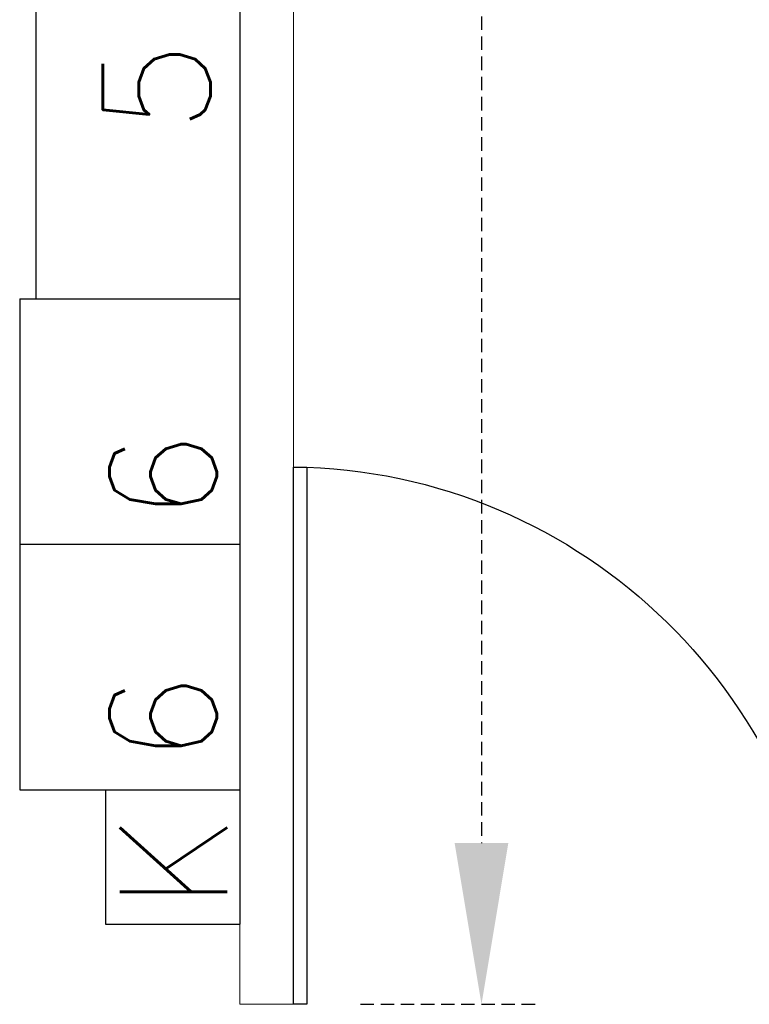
# Model space of a CAD drawing. Extents: x -82582065 to 310651827, y -37687100 to 142977471.
# Tile 61 of 122: x 109791 to 111150, y 34569 to 36402. Entities that reach past the tile are written whole.
import ezdxf

# ---------------------------------------------------------------- set-up
doc = ezdxf.new("R2010")
doc.units = 0
doc.header["$LTSCALE"] = 100
doc.header["$MEASUREMENT"] = 0
doc.linetypes.add('CONTINOUS', pattern=[0])
doc.linetypes.add('HIDDEN', pattern=[0.375, 0.25, -0.125])
doc.layers.add('ALUMINIUM PART', color=4, linetype='CONTINOUS', lineweight=13)
for name, color, linetype in [('DOOR', 4, 'Continuous'), ('PNL', 6, 'Continuous'), ('PNLTXT', 7, 'Continuous')]:
    doc.layers.add(name, color=color, linetype=linetype)
doc.styles.add('ROMANS', font='romans')
doc.dimstyles.new('GS', dxfattribs={"dimscale": 100, "dimtxt": 2.5, "dimasz": 3, "dimexe": 1, "dimexo": 1, "dimgap": 1, "dimtad": 1, "dimdec": 0, "dimzin": 0, "dimdsep": 46, "dimtxsty": 'ROMANS', "dimcen": 0.09, "dimclrd": 4, "dimclre": 8, "dimclrt": 3, "dimadec": 0, "dimazin": 0, "dimtfac": 1, "dimtdec": 0, "dimtofl": 0, "dimtmove": 0, "dimatfit": 3, "dimfxl": 1, "dimtolj": 1, "dimtzin": 0, "dimarcsym": 0})

# ---------------------------------------------------------------- blocks, each defined once
blk = doc.blocks.new('SERVICE BUILDING-ARCH$0$dd1')
at = {"layer": 'DOOR'}
blk.add_lwpolyline([(-1000, 975.0000000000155), (0, 975.0000000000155), (0, 1000.000000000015), (-1000, 1000.000000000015)], close=True, dxfattribs=at)
blk.add_arc((13.43147723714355, 1014.09638690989), 1014.185331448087, 182.2092738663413, 269.2411747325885, dxfattribs=at)
blk = doc.blocks.new('*D389')
at = {"color": 8, "linetype": 'HIDDEN', "lineweight": -2, "transparency": 16777216}
for p, q in [((110435.7325734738, 39182.99269523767), (110751, 39182.99269523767)), ((110425.7325734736, 34569.23548046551), (110751, 34569.23548046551))]:
    blk.add_line(p, q, dxfattribs=at)
at = {"color": 4, "linetype": 'HIDDEN', "lineweight": -2, "transparency": 16777216}
blk.add_line((110651, 38882.99269523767), (110651, 34869.23548046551), dxfattribs=at)
at = {"color": 4, "linetype": 'HIDDEN', "transparency": 16777216}
for points in [[(110601, 38882.99269523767), (110701, 38882.99269523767), (110651, 39182.99269523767)], [(110601, 34869.23548046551), (110701, 34869.23548046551), (110651, 34569.23548046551)]]:
    blk.add_solid(points, dxfattribs=at)
at = {"layer": 'Defpoints', "color": 0, "linetype": 'HIDDEN', "transparency": 16777216}
for p in [(110335.7325734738, 39182.99269523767), (110325.7325734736, 34569.23548046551), (110651, 34569.23548046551)]:
    blk.add_point(p, dxfattribs=at)
at = {"color": 3, "linetype": 'HIDDEN', "transparency": 16777216, "insert": (110426, 36876.11408785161), "char_height": 250, "attachment_point": 5, "rotation": 90, "style": 'ROMANS'}
blk.add_mtext('\\A1;4614', dxfattribs=at)

msp = doc.modelspace()

# ---------------------------------------------------------------- linework, layer by layer
at = {"ltscale": 2}
for p, q in [((109820.7325734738, 38399.49331334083), (109820.7325734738, 35882.49331334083)), ((110200.732573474, 36657.49331334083), (110200.732573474, 35399.49331334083)), ((109820.7325734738, 35882.49331334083), (110200.732573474, 35882.49331334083)), ((109880.7325734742, 34968.49315706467), (110200.7325734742, 34968.49315706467))]:
    msp.add_line(p, q, dxfattribs=at)
at = {"layer": 'ALUMINIUM PART'}
for p, q in [((110200.7325734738, 38399.49331334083), (110200.7325734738, 34569.26114096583)), ((110300.7325734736, 38399.49331334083), (110300.7325734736, 34576.91643155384)), ((110300.7325734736, 34569.26114102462), (110200.7325734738, 34569.26114096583))]:
    msp.add_line(p, q, dxfattribs=at)
at = {"layer": 'PNL', "ltscale": 101}
for p, q in [((109790.7325734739, 35882.49331334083), (109790.732573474, 35418.49307651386)), ((109790.7325734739, 35882.49331334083), (110200.7325734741, 35882.49331334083)), ((109790.7325734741, 35425.49331334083), (110200.7325734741, 35425.49331334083)), ((109790.732573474, 35418.49307651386), (109790.7325734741, 34968.49331334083)), ((110200.732573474, 35418.49307651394), (110200.7325734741, 34968.49307651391)), ((109790.7325734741, 34968.49331334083), (110200.7325734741, 34968.49331334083)), ((109900.7325734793, 34968.49331334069), (110200.7325734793, 34968.49331334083)), ((109950.7325734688, 34968.49307651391), (109950.7325734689, 34718.49307651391)), ((109950.7325734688, 34968.49307651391), (110200.7325734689, 34968.49307651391)), ((110200.7325734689, 34968.49307651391), (110200.732573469, 34718.49307651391)), ((109950.7325734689, 34718.49307651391), (110200.7325734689, 34718.49307651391))]:
    msp.add_line(p, q, dxfattribs=at)

# ---------------------------------------------------------------- block references
at = {"layer": 'DOOR', "xscale": -1, "rotation": 89.99999996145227}
msp.add_blockref('SERVICE BUILDING-ARCH$0$dd1', (111300.7325734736, 34569.23547980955), dxfattribs=at)

# ---------------------------------------------------------------- texts
at = {"layer": 'PNLTXT', "style": 'ROMANS'}
for s, p in [('5', (110145.9434830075, 36191.17074035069)), ('6', (110158.067480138, 35466.11937131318)), ('6', (110158.0674801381, 35016.11937131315)), ('K', (110177.0674801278, 34744.11913448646))]:
    msp.add_text(s, height=200, rotation=90, dxfattribs=at).set_placement(p)

# ---------------------------------------------------------------- dimensions: what is measured, and where the dimension line sits
at = {"linetype": 'HIDDEN'}
dim = msp.add_linear_dim(base=(110651, 34569.23548046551), p1=(110335.7325734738, 39182.99269523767), p2=(110325.7325734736, 34569.23548046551), angle=90, dimstyle='GS', dxfattribs=at)
dim.commit()
dim.dimension.update_dxf_attribs({"geometry": '*D389', "text_midpoint": (110651, 36876.11408785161), "dimtype": 160})

doc.saveas('drawing.dxf')
